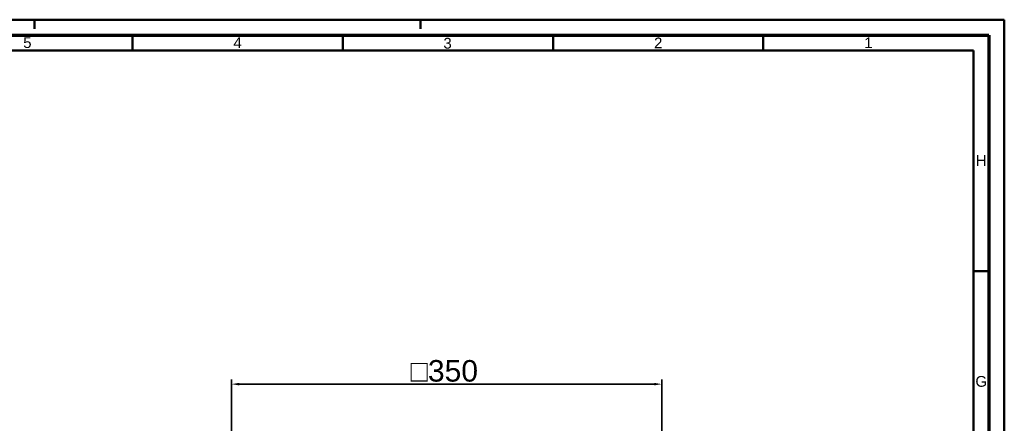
# Model space of a CAD drawing. Header units: millimetres. Extents: x 0 to 2103, y 0 to 1485.
# Tile 65 of 65: x 1302 to 2103, y 1157 to 1485. Entities that reach past the tile are written whole.
import ezdxf

# ---------------------------------------------------------------- set-up
doc = ezdxf.new("R2010")
doc.units = ezdxf.units.MM
doc.header["$LTSCALE"] = 2.5
doc.layers.get('0').update_dxf_attribs({"lineweight": 25})
for name, color, linetype, lineweight in [('AM_1', 7, 'Continuous', 50), ('AM_5', 7, 'Continuous', 35), ('AM_6', 7, 'Continuous', 35)]:
    doc.layers.add(name, color=color, linetype=linetype, lineweight=lineweight)
doc.styles.add('3_5 mm', font='arial.ttf')
doc.styles.add('7 mm', font='arial.ttf')
doc.dimstyles.new('Schriftgröße 7', dxfattribs={"dimscale": 2.5, "dimtxt": 7, "dimasz": 2.5, "dimexe": 1.5, "dimexo": 1, "dimgap": 0.7, "dimtad": 1, "dimrnd": 1e-08, "dimtxsty": '7 mm', "dimcen": 0.09, "dimdle": 10, "dimclrd": 256, "dimclre": 256, "dimclrt": 7, "dimadec": 1, "dimazin": 2, "dimtfac": 0.357143, "dimtdec": 3, "dimtmove": 0, "dimatfit": 3, "dimfxl": 1, "dimtolj": 1, "dimtzin": 0, "dimlwd": -1, "dimlwe": -1, "dimarcsym": 0})

# ---------------------------------------------------------------- blocks, each defined once
blk = doc.blocks.new('Ränder DIN A1 (quer)')
at = {"layer": 'AM_1'}
for p, q in [((0, 594), (841, 594)), ((525.5, 591), (525.5, 594)), ((651, 591), (651, 594)), ((841, 594), (841, 0)), ((557.33, 584), (557.33, 589)), ((625.75, 584), (625.75, 589)), ((694.17, 584), (694.17, 589)), ((762.58, 584), (762.58, 589)), ((10, 584), (831, 584)), ((831, 584), (831, 10)), ((831, 512.25), (836, 512.25))]:
    blk.add_line(p, q, dxfattribs=at)
at = {"layer": 'AM_1', "linetype": 'Continuous', "lineweight": 70}
for p, q in [((5, 589), (836, 589)), ((836, 589), (836, 5))]:
    blk.add_line(p, q, dxfattribs=at)
at = {"layer": 'AM_6', "color": 7, "char_height": 3.5, "attachment_point": 5, "style": '3_5 mm'}
for s, insert, width in [('5', (523.13, 586.52), 68.3563), ('4', (591.53, 586.51), 68.3563), ('3', (659.85, 586.33), 68.3563), ('2', (728.4, 586.44), 68.3563), ('1', (796.81, 586.5), 68.3563), ('H', (833.46, 548.2), 5.2704), ('G', (833.49, 476.32), 5.2704)]:
    blk.add_mtext(s, dxfattribs=dict(at, insert=insert, width=width))
blk = doc.blocks.new('*D72')
at = {"layer": 'AM_5', "transparency": 16777216}
for p, q in [((1473.97, 1126.14), (1473.97, 1192.39)), ((1480.22, 1188.64), (1817.72, 1188.64)), ((1823.97, 1126.14), (1823.97, 1192.39))]:
    blk.add_line(p, q, dxfattribs=at)
for points in [[(1480.22, 1189.68), (1480.22, 1187.6), (1473.97, 1188.64)], [(1817.72, 1189.68), (1817.72, 1187.6), (1823.97, 1188.64)]]:
    blk.add_solid(points, dxfattribs=at)
at = {"layer": 'Defpoints', "color": 0, "transparency": 16777216}
for p in [(1823.97, 1188.64), (1473.97, 1123.64), (1823.97, 1123.64)]:
    blk.add_point(p, dxfattribs=at)
at = {"layer": 'AM_5', "color": 7, "transparency": 16777216, "insert": (1619.49, 1199.33), "char_height": 17.5, "attachment_point": 4, "style": '7 mm'}
blk.add_mtext('\\A1;\\fAIGDT|b0|i0;\\H17.5000;o\\fArial|b0|i0;\\H17.5000;350', dxfattribs=at)

msp = doc.modelspace()

# ---------------------------------------------------------------- block references
at = {"xscale": 2.5, "yscale": 2.5, "zscale": 2.5}
msp.add_blockref('Ränder DIN A1 (quer)', (0, 0), dxfattribs=at)

# ---------------------------------------------------------------- dimensions: what is measured, and where the dimension line sits
at = {"layer": 'AM_5'}
dim = msp.add_linear_dim(base=(1823.9705, 1188.638), p1=(1473.9705, 1123.638), p2=(1823.9705, 1123.638), angle=180, text='\\fAIGDT|b0|i0;\\H17.5000;o\\fArial|b0|i0;\\H17.5000;<>', dimstyle='Schriftgröße 7', override={"dimgap": 0.7, "dimdec": 2, "dimtol": 0, "dimlim": 0, "dimtp": 0, "dimtm": 0, "dimtdec": 3, "dimtofl": 0, "dimatfit": 1}, dxfattribs=at)
dim.commit()
dim.dimension.update_dxf_attribs({"geometry": '*D72', "text_midpoint": (1648.9705, 1188.638), "dimtype": 160})

doc.saveas('drawing.dxf')
